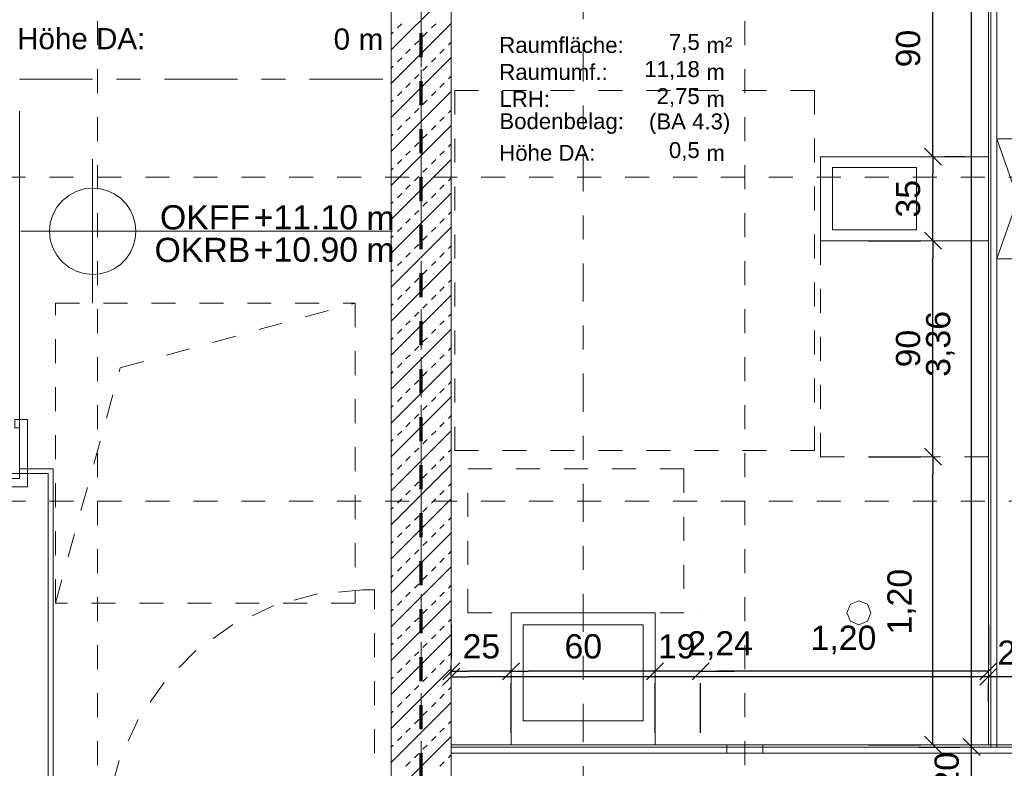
# Model space of a CAD drawing. Header units: metres. Extents: x -45.2 to 14.3, y -31.8 to 10.2.
# Tile 84 of 148: x -17.9 to -13.8, y -21.4 to -18.2. Entities that reach past the tile are written whole.
import ezdxf

# ---------------------------------------------------------------- set-up
doc = ezdxf.new("R2010")
doc.units = ezdxf.units.M
doc.header["$LTSCALE"] = 0.05
for name, pattern in [('Achsen 01', [5.291531, 3.175, -1.058062, 0.352704, -0.705764]), ('gestrichelt - 01', [2, 1, -1]), ('gestrichelt - 02', [4, 2, -2]), ('ISO-08 Lang kurz gestrichelt', [9.144, 6.096, -0.762, 1.524, -0.762]), ('Raster 01', [2, 1, -1])]:
    doc.linetypes.add(name, pattern=pattern)
doc.layers.get('0').update_dxf_attribs({"lineweight": 25})
for name, color, linetype, lineweight in [('013_Beton und Stahlbetonarbeiten-340 Innenwände', 7, 'Continuous', 18), ('024_Fliesen_Plattenarbeiten-340 Fliesen', 7, 'Continuous', 9), ('031_Metallbauarbeiten-340 Treppen Geländer', 7, 'Continuous', 9), ('039_Trockenbauarbeiten-340 Gipskarton', 7, 'Continuous', 9), ('AV1-Brandschutzkonzept-Brandschutzkonzept', 7, 'Continuous', 5), ('AV1-Einrichtung Bemaßung', 7, 'Continuous', 9), ('AV1-Schnitt Achsen', 7, 'Achsen 01', 18), ('AV1-Stempel-Raumstempel', 7, 'Continuous', 9), ('Keine', 7, 'Continuous', 9)]:
    doc.layers.add(name, color=color, linetype=linetype, lineweight=lineweight)
for name, color, linetype, lineweight, true_color in [('013_Beton und Stahlbetonarbeiten-350 Stahlbeton Treppe Ansicht', 7, 'Continuous', 9, 0xa6a6a6), ('021_DA-Oberlichter. Dachausstieg', 7, 'ISO-08 Lang kurz gestrichelt', 18, 0x777777), ('032_Metallarbeiten-Fenster', 7, 'Continuous', 13, 0x444444), ('045_Sanitärausstattung-allg.', 9, 'Continuous', 9, 0x808080), ('AV1-Achsen', 1, 'Achsen 01', 18, 0xff0000), ('AV1-Raster', 7, 'Raster 01', 9, 0xa6a6a6), ('Beschriftung', 7, 'Continuous', 9, 0x555555)]:
    doc.layers.add(name, color=color, linetype=linetype, lineweight=lineweight, true_color=true_color)
doc.styles.add('Arial', font='arial.ttf')

msp = doc.modelspace()

# ---------------------------------------------------------------- linework, layer by layer
at = {"color": 0, "linetype": 'ByBlock', "lineweight": -2}
for p, q in [((-14.0664, -18.815), (-14.0664, -18.7443)), ((-14.0664, -18.815), (-14.0664, -18.8857)), ((-14.0664, -19.165), (-14.0664, -19.0943)), ((-14.0664, -19.165), (-14.0664, -19.2357)), ((-14.0664, -20.065), (-14.0664, -19.9943)), ((-14.0664, -20.065), (-14.0664, -20.1357)), ((-16.075, -20.9588), (-16.0043, -20.9588)), ((-15.825, -20.9588), (-15.8957, -20.9588)), ((-15.825, -20.9588), (-15.7543, -20.9588)), ((-15.225, -20.9588), (-15.2957, -20.9588)), ((-15.225, -20.9588), (-15.2957, -20.9588)), ((-15.035, -20.9588), (-14.9643, -20.9588)), ((-15.035, -20.9588), (-14.9643, -20.9588)), ((-13.835, -20.9588), (-13.9057, -20.9588)), ((-16.075, -20.982), (-16.0043, -20.982)), ((-13.835, -20.982), (-13.9057, -20.982)), ((-13.835, -20.982), (-13.9057, -20.982)), ((-14.0664, -21.265), (-14.0664, -21.1943)), ((-13.9053, -21.275), (-13.9053, -21.2043)), ((-13.9053, -21.275), (-13.9053, -21.2043))]:
    msp.add_line(p, q, dxfattribs=at)
at = {"color": 0, "linetype": 'Continuous', "lineweight": 15}
for p, q in [((-14.0311, -18.8504), (-14.1018, -18.7796)), ((-14.1018, -18.7796), (-14.0311, -18.8504)), ((-14.0311, -19.2004), (-14.1018, -19.1296)), ((-14.1018, -19.1296), (-14.0311, -19.2004)), ((-14.0311, -20.1004), (-14.1018, -20.0296)), ((-14.1018, -20.0296), (-14.0311, -20.1004)), ((-16.1104, -20.9942), (-16.0396, -20.9235)), ((-15.7896, -20.9235), (-15.8604, -20.9942)), ((-15.8604, -20.9942), (-15.7896, -20.9235)), ((-15.1896, -20.9235), (-15.2604, -20.9942)), ((-15.1896, -20.9235), (-15.2604, -20.9942)), ((-15.0704, -20.9942), (-14.9996, -20.9235)), ((-15.0704, -20.9942), (-14.9996, -20.9235)), ((-13.7996, -20.9235), (-13.8704, -20.9942)), ((-16.1104, -21.0173), (-16.0396, -20.9466)), ((-13.7996, -20.9466), (-13.8704, -21.0173)), ((-13.7996, -20.9466), (-13.8704, -21.0173)), ((-14.0311, -21.3004), (-14.1018, -21.2296)), ((-13.8699, -21.3104), (-13.9406, -21.2396)), ((-13.8699, -21.3104), (-13.9406, -21.2396))]:
    msp.add_line(p, q, dxfattribs=at)
at = {"layer": '013_Beton und Stahlbetonarbeiten-340 Innenwände', "color": 251, "linetype": 'Continuous', "lineweight": 13, "true_color": 0x4c4c4c}
for p, q in [((-16.075, -18.1191), (-16.325, -18.3691)), ((-16.075, -18.2605), (-16.325, -18.5105)), ((-16.2988, -18.2787), (-16.2811, -18.261)), ((-16.1574, -18.2787), (-16.1397, -18.261)), ((-16.325, -18.3049), (-16.3165, -18.2964)), ((-16.1927, -18.3141), (-16.1751, -18.2964)), ((-16.2281, -18.3494), (-16.2104, -18.3317)), ((-16.0867, -18.3494), (-16.075, -18.3377)), ((-16.2635, -18.3848), (-16.2458, -18.3671)), ((-16.122, -18.3848), (-16.1044, -18.3671)), ((-16.075, -18.4019), (-16.325, -18.6519)), ((-16.2988, -18.4201), (-16.2811, -18.4025)), ((-16.1574, -18.4201), (-16.1397, -18.4025)), ((-16.325, -18.4463), (-16.3165, -18.4378)), ((-16.2281, -18.4908), (-16.2104, -18.4732)), ((-16.1927, -18.4555), (-16.1751, -18.4378)), ((-16.2635, -18.5262), (-16.2458, -18.5085)), ((-16.122, -18.5262), (-16.1044, -18.5085)), ((-16.0867, -18.4908), (-16.075, -18.4792)), ((-16.075, -18.5434), (-16.325, -18.7934)), ((-16.2988, -18.5616), (-16.2811, -18.5439)), ((-16.1574, -18.5616), (-16.1397, -18.5439)), ((-16.325, -18.5877), (-16.3165, -18.5792)), ((-16.1927, -18.5969), (-16.1751, -18.5792)), ((-16.2281, -18.6323), (-16.2104, -18.6146)), ((-16.0867, -18.6323), (-16.075, -18.6206)), ((-16.2635, -18.6676), (-16.2458, -18.6499)), ((-16.122, -18.6676), (-16.1044, -18.6499)), ((-16.075, -18.6848), (-16.325, -18.9348)), ((-16.325, -18.7292), (-16.3165, -18.7207)), ((-16.2988, -18.703), (-16.2811, -18.6853)), ((-16.1927, -18.7383), (-16.1751, -18.7207)), ((-16.1574, -18.703), (-16.1397, -18.6853)), ((-16.2281, -18.7737), (-16.2104, -18.756)), ((-16.0867, -18.7737), (-16.075, -18.762)), ((-16.2635, -18.809), (-16.2458, -18.7914)), ((-16.122, -18.809), (-16.1044, -18.7914)), ((-16.075, -18.8262), (-16.325, -19.0762)), ((-16.2988, -18.8444), (-16.2811, -18.8267)), ((-16.1574, -18.8444), (-16.1397, -18.8267)), ((-16.325, -18.8706), (-16.3165, -18.8621)), ((-16.1927, -18.8798), (-16.1751, -18.8621)), ((-16.2281, -18.9151), (-16.2104, -18.8974)), ((-16.0867, -18.9151), (-16.075, -18.9034)), ((-16.075, -18.9676), (-16.325, -19.2176)), ((-16.2635, -18.9505), (-16.2458, -18.9328)), ((-16.122, -18.9505), (-16.1044, -18.9328)), ((-16.325, -19.012), (-16.3165, -19.0035)), ((-16.2988, -18.9858), (-16.2811, -18.9681)), ((-16.1927, -19.0212), (-16.1751, -19.0035)), ((-16.1574, -18.9858), (-16.1397, -18.9681)), ((-16.2281, -19.0565), (-16.2104, -19.0389)), ((-16.0867, -19.0565), (-16.075, -19.0448)), ((-16.2635, -19.0919), (-16.2458, -19.0742)), ((-16.122, -19.0919), (-16.1044, -19.0742)), ((-16.075, -19.109), (-16.325, -19.359)), ((-16.2988, -19.1272), (-16.2811, -19.1096)), ((-16.1574, -19.1272), (-16.1397, -19.1096)), ((-16.325, -19.1534), (-16.3165, -19.1449)), ((-16.1927, -19.1626), (-16.1751, -19.1449)), ((-16.2281, -19.1979), (-16.2104, -19.1803)), ((-16.0867, -19.1979), (-16.075, -19.1863)), ((-16.075, -19.2505), (-16.325, -19.5005)), ((-16.2988, -19.2687), (-16.2811, -19.251)), ((-16.2635, -19.2333), (-16.2458, -19.2156)), ((-16.1574, -19.2687), (-16.1397, -19.251)), ((-16.122, -19.2333), (-16.1044, -19.2156)), ((-16.325, -19.2948), (-16.3165, -19.2863)), ((-16.1927, -19.304), (-16.1751, -19.2863)), ((-16.2281, -19.3394), (-16.2104, -19.3217)), ((-16.0867, -19.3394), (-16.075, -19.3277)), ((-16.2635, -19.3747), (-16.2458, -19.357)), ((-16.122, -19.3747), (-16.1044, -19.357)), ((-16.075, -19.3919), (-16.325, -19.6419)), ((-16.2988, -19.4101), (-16.2811, -19.3924)), ((-16.1574, -19.4101), (-16.1397, -19.3924)), ((-16.325, -19.4363), (-16.3165, -19.4278)), ((-16.1927, -19.4454), (-16.1751, -19.4278)), ((-16.2635, -19.5161), (-16.2458, -19.4985)), ((-16.2281, -19.4808), (-16.2104, -19.4631)), ((-16.122, -19.5161), (-16.1044, -19.4985)), ((-16.0867, -19.4808), (-16.075, -19.4691)), ((-16.075, -19.5333), (-16.325, -19.7833)), ((-16.2988, -19.5515), (-16.2811, -19.5338)), ((-16.1574, -19.5515), (-16.1397, -19.5338)), ((-16.325, -19.5777), (-16.3165, -19.5692)), ((-16.1927, -19.5869), (-16.1751, -19.5692)), ((-16.2281, -19.6222), (-16.2104, -19.6045)), ((-16.0867, -19.6222), (-16.075, -19.6105)), ((-16.2635, -19.6576), (-16.2458, -19.6399)), ((-16.122, -19.6576), (-16.1044, -19.6399)), ((-16.075, -19.6747), (-16.325, -19.9247)), ((-16.2988, -19.6929), (-16.2811, -19.6752)), ((-16.1574, -19.6929), (-16.1397, -19.6752)), ((-16.325, -19.7191), (-16.3165, -19.7106)), ((-16.2281, -19.7636), (-16.2104, -19.746)), ((-16.1927, -19.7283), (-16.1751, -19.7106)), ((-16.2635, -19.799), (-16.2458, -19.7813)), ((-16.122, -19.799), (-16.1044, -19.7813)), ((-16.0867, -19.7636), (-16.075, -19.752)), ((-16.075, -19.8162), (-16.325, -20.0662)), ((-16.2988, -19.8343), (-16.2811, -19.8167)), ((-16.1574, -19.8343), (-16.1397, -19.8167)), ((-16.325, -19.8605), (-16.3165, -19.852)), ((-16.1927, -19.8697), (-16.1751, -19.852)), ((-16.2281, -19.9051), (-16.2104, -19.8874)), ((-16.0867, -19.9051), (-16.075, -19.8934)), ((-16.2635, -19.9404), (-16.2458, -19.9227)), ((-16.122, -19.9404), (-16.1044, -19.9227)), ((-16.075, -19.9576), (-16.325, -20.2076)), ((-16.325, -20.002), (-16.3165, -19.9934)), ((-16.2988, -19.9758), (-16.2811, -19.9581)), ((-16.1927, -20.0111), (-16.1751, -19.9934)), ((-16.1574, -19.9758), (-16.1397, -19.9581)), ((-16.2281, -20.0465), (-16.2104, -20.0288)), ((-16.0867, -20.0465), (-16.075, -20.0348)), ((-16.2635, -20.0818), (-16.2458, -20.0642)), ((-16.122, -20.0818), (-16.1044, -20.0642)), ((-16.075, -20.099), (-16.325, -20.349)), ((-16.2988, -20.1172), (-16.2811, -20.0995)), ((-16.1574, -20.1172), (-16.1397, -20.0995)), ((-16.325, -20.1434), (-16.3165, -20.1349)), ((-16.1927, -20.1525), (-16.1751, -20.1349)), ((-16.2281, -20.1879), (-16.2104, -20.1702)), ((-16.0867, -20.1879), (-16.075, -20.1762)), ((-16.075, -20.2404), (-16.325, -20.4904)), ((-16.2635, -20.2233), (-16.2458, -20.2056)), ((-16.122, -20.2233), (-16.1044, -20.2056)), ((-16.325, -20.2848), (-16.3165, -20.2763)), ((-16.2988, -20.2586), (-16.2811, -20.2409)), ((-16.1927, -20.294), (-16.1751, -20.2763)), ((-16.1574, -20.2586), (-16.1397, -20.2409)), ((-16.2281, -20.3293), (-16.2104, -20.3116)), ((-16.0867, -20.3293), (-16.075, -20.3176)), ((-16.2635, -20.3647), (-16.2458, -20.347)), ((-16.122, -20.3647), (-16.1044, -20.347)), ((-16.075, -20.3818), (-16.325, -20.6318)), ((-16.2988, -20.4), (-16.2811, -20.3824)), ((-16.1574, -20.4), (-16.1397, -20.3824)), ((-16.325, -20.4262), (-16.3165, -20.4177)), ((-16.1927, -20.4354), (-16.1751, -20.4177)), ((-16.2281, -20.4707), (-16.2104, -20.4531)), ((-16.0867, -20.4707), (-16.075, -20.4591)), ((-16.075, -20.5233), (-16.325, -20.7733)), ((-16.2988, -20.5415), (-16.2811, -20.5238)), ((-16.2635, -20.5061), (-16.2458, -20.4884)), ((-16.1574, -20.5415), (-16.1397, -20.5238)), ((-16.122, -20.5061), (-16.1044, -20.4884)), ((-16.325, -20.5676), (-16.3165, -20.5591)), ((-16.1927, -20.5768), (-16.1751, -20.5591)), ((-16.2281, -20.6122), (-16.2104, -20.5945)), ((-16.0867, -20.6122), (-16.075, -20.6005)), ((-16.2635, -20.6475), (-16.2458, -20.6298)), ((-16.122, -20.6475), (-16.1044, -20.6298)), ((-16.075, -20.6647), (-16.325, -20.9147)), ((-16.2988, -20.6829), (-16.2811, -20.6652)), ((-16.1574, -20.6829), (-16.1397, -20.6652)), ((-16.325, -20.7091), (-16.3165, -20.7006)), ((-16.1927, -20.7182), (-16.1751, -20.7006)), ((-16.2635, -20.7889), (-16.2458, -20.7713)), ((-16.2281, -20.7536), (-16.2104, -20.7359)), ((-16.122, -20.7889), (-16.1044, -20.7713)), ((-16.0867, -20.7536), (-16.075, -20.7419)), ((-16.075, -20.8061), (-16.325, -21.0561)), ((-16.2988, -20.8243), (-16.2811, -20.8066)), ((-16.1574, -20.8243), (-16.1397, -20.8066)), ((-16.325, -20.8505), (-16.3165, -20.842)), ((-16.1927, -20.8597), (-16.1751, -20.842)), ((-16.2281, -20.895), (-16.2104, -20.8773)), ((-16.0867, -20.895), (-16.075, -20.8833)), ((-16.2635, -20.9304), (-16.2458, -20.9127)), ((-16.122, -20.9304), (-16.1044, -20.9127)), ((-16.075, -20.9475), (-16.325, -21.1975)), ((-16.2988, -20.9657), (-16.2811, -20.948)), ((-16.1574, -20.9657), (-16.1397, -20.948)), ((-16.325, -20.9919), (-16.3165, -20.9834)), ((-16.2281, -21.0364), (-16.2104, -21.0187)), ((-16.1927, -21.0011), (-16.1751, -20.9834)), ((-16.2635, -21.0718), (-16.2458, -21.0541)), ((-16.122, -21.0718), (-16.1044, -21.0541)), ((-16.0867, -21.0364), (-16.075, -21.0247)), ((-16.075, -21.0889), (-16.325, -21.3389)), ((-16.2988, -21.1071), (-16.2811, -21.0895)), ((-16.1574, -21.1071), (-16.1397, -21.0895)), ((-16.325, -21.1333), (-16.3165, -21.1248)), ((-16.1927, -21.1425), (-16.1751, -21.1248)), ((-16.2281, -21.1778), (-16.2104, -21.1602)), ((-16.0867, -21.1778), (-16.075, -21.1662)), ((-16.2635, -21.2132), (-16.2458, -21.1955)), ((-16.122, -21.2132), (-16.1044, -21.1955)), ((-16.325, -21.2747), (-16.3165, -21.2662)), ((-16.075, -21.2304), (-16.3196, -21.475)), ((-16.2988, -21.2486), (-16.2811, -21.2309)), ((-16.1927, -21.2839), (-16.1751, -21.2662)), ((-16.1574, -21.2486), (-16.1397, -21.2309)), ((-16.2281, -21.3193), (-16.2104, -21.3016)), ((-16.0867, -21.3193), (-16.075, -21.3076)), ((-16.2635, -21.3546), (-16.2458, -21.3369)), ((-16.122, -21.3546), (-16.1044, -21.3369))]:
    msp.add_line(p, q, dxfattribs=at)
at = {"layer": '013_Beton und Stahlbetonarbeiten-340 Innenwände'}
msp.add_lwpolyline([(-16.325, -21.475), (-16.325, -16.075), (-16.075, -16.075), (-16.075, -21.475)], close=True, dxfattribs=at)
at = {"layer": '013_Beton und Stahlbetonarbeiten-350 Stahlbeton Treppe Ansicht', "color": 252, "linetype": 'Continuous', "true_color": 0x888888}
msp.add_line((-21.515, -20.135), (-17.755, -20.135), dxfattribs=at)
at = {"layer": '013_Beton und Stahlbetonarbeiten-350 Stahlbeton Treppe Ansicht', "linetype": 'Continuous'}
msp.add_line((-17.755, -21.455), (-17.755, -20.135), dxfattribs=at)
at = {"layer": '013_Beton und Stahlbetonarbeiten-350 Stahlbeton Treppe Ansicht', "color": 7, "linetype": 'Continuous'}
msp.add_lwpolyline([(-17.735, -21.475), (-17.735, -20.115), (-17.875, -20.115), (-17.875, -19.98), (-17.875, -18.625)], dxfattribs=at)
at = {"layer": '021_DA-Oberlichter. Dachausstieg', "lineweight": 18}
msp.add_line((-17.875, -18.4919), (-16.325, -18.4919), dxfattribs=at)
at = {"layer": '024_Fliesen_Plattenarbeiten-340 Fliesen'}
for points in [[(-13.835, -17.915), (-13.825, -17.915), (-13.825, -21.265), (-13.835, -21.265)], [(-16.075, -21.265), (-14.925, -21.265), (-14.925, -21.275), (-16.075, -21.275)], [(-16.075, -21.265), (-13.825, -21.265), (-13.825, -21.275), (-16.075, -21.275)], [(-14.775, -21.265), (-13.625, -21.265), (-13.625, -21.275), (-14.775, -21.275)], [(-14.775, -21.265), (-13.625, -21.265), (-13.625, -21.275), (-14.775, -21.275)]]:
    msp.add_lwpolyline(points, close=True, dxfattribs=at)
at = {"layer": '031_Metallbauarbeiten-340 Treppen Geländer', "color": 8, "linetype": 'Continuous', "lineweight": 13, "true_color": 0x808080}
msp.add_lwpolyline([(-18.185, -20.1906), (-17.8413, -20.1906), (-17.8413, -19.9094), (-17.895, -19.9094), (-17.895, -19.9444), (-17.875, -19.9444), (-17.875, -20.1556), (-18.185, -20.1556)], close=True, dxfattribs=at)
at = {"layer": '032_Metallarbeiten-Fenster', "color": 7, "linetype": 'gestrichelt - 01', "lineweight": 18}
msp.add_lwpolyline([(-16.395, -21.7), (-16.395, -20.62), (-16.445, -20.62), (-16.445, -20.62), (-16.6325, -20.6364), (-16.8144, -20.6851), (-16.985, -20.7647), (-17.1392, -20.8727), (-17.2723, -21.0058), (-17.3803, -21.16), (-17.4599, -21.3306), (-17.5086, -21.5125), (-17.525, -21.7)], dxfattribs=at)
at = {"layer": '039_Trockenbauarbeiten-340 Gipskarton'}
for points in [[(-13.8, -16.325), (-13.825, -16.325), (-13.825, -21.275), (-13.8, -21.275)], [(-16.075, -21.3), (-14.925, -21.3), (-14.925, -21.275), (-16.075, -21.275)], [(-13.625, -21.3), (-13.625, -21.275), (-16.075, -21.275), (-16.075, -21.3)], [(-13.625, -21.3), (-13.625, -21.275), (-14.775, -21.275), (-14.775, -21.3)]]:
    msp.add_lwpolyline(points, close=True, dxfattribs=at)
at = {"layer": '045_Sanitärausstattung-allg.'}
for p, q in [((-13.8, -18.74), (-13.625, -19.24)), ((-13.8, -19.24), (-13.625, -18.74))]:
    msp.add_line(p, q, dxfattribs=at)
at = {"layer": '045_Sanitärausstattung-allg.', "linetype": 'Raster 01'}
for points in [[(-16.0605, -18.539), (-14.5605, -18.539), (-14.5605, -20.039), (-16.0605, -20.039)], [(-13.835, -20.065), (-14.535, -20.065), (-14.535, -19.165), (-13.835, -19.165)], [(-15.105, -20.715), (-16.005, -20.715), (-16.005, -20.115), (-15.105, -20.115)]]:
    msp.add_lwpolyline(points, close=True, dxfattribs=at)
at = {"layer": '045_Sanitärausstattung-allg.'}
for points in [[(-13.625, -18.74), (-13.625, -19.24), (-13.8, -19.24), (-13.8, -18.74)], [(-14.535, -18.815), (-13.835, -18.815), (-13.835, -19.165), (-14.535, -19.165)], [(-14.485, -18.86), (-14.135, -18.86), (-14.135, -19.12), (-14.485, -19.12)], [(-14.375, -20.665), (-14.3396, -20.6796), (-14.325, -20.715), (-14.3396, -20.7504), (-14.375, -20.765), (-14.4104, -20.7504), (-14.425, -20.715), (-14.4104, -20.6796)], [(-15.225, -21.265), (-15.825, -21.265), (-15.825, -20.715), (-15.225, -20.715)], [(-15.275, -21.165), (-15.775, -21.165), (-15.775, -20.765), (-15.275, -20.765)]]:
    msp.add_lwpolyline(points, close=True, dxfattribs=at)
at = {"layer": 'AV1-Achsen'}
msp.add_line((-16.2, -26.5), (-16.2, 4.9), dxfattribs=at)
at = {"layer": 'AV1-Brandschutzkonzept-Brandschutzkonzept', "color": 14, "linetype": 'gestrichelt - 01', "lineweight": 70, "true_color": 0xaa0000}
msp.add_line((-16.2, -21.6), (-16.2, -16.2), dxfattribs=at)
at = {"layer": 'AV1-Einrichtung Bemaßung', "color": 0, "lineweight": -2}
for p, q in [((-14.0664, -18.7443), (-14.0664, -17.9857)), ((-13.9053, -21.2043), (-13.9053, -17.9857)), ((-13.935, -18.815), (-14.0164, -18.815)), ((-13.935, -18.815), (-14.0164, -18.815)), ((-14.0664, -19.0943), (-14.0664, -18.8857)), ((-14.335, -19.165), (-14.1164, -19.165)), ((-14.335, -19.165), (-14.1164, -19.165)), ((-14.0664, -19.9943), (-14.0664, -19.2357)), ((-14.335, -20.065), (-14.1164, -20.065)), ((-14.335, -20.065), (-14.1164, -20.065)), ((-14.0664, -21.1943), (-14.0664, -20.1357)), ((-16.075, -20.765), (-16.075, -20.9088)), ((-13.835, -20.765), (-13.835, -20.932)), ((-13.835, -20.765), (-13.835, -20.932)), ((-16.075, -20.975), (-16.075, -20.932)), ((-15.8957, -20.9588), (-16.0043, -20.9588)), ((-15.2957, -20.9588), (-15.7543, -20.9588)), ((-15.2957, -20.9588), (-15.3664, -20.9588)), ((-15.035, -20.9588), (-15.225, -20.9588)), ((-14.9643, -20.9588), (-14.8936, -20.9588)), ((-13.9057, -20.9588), (-14.9643, -20.9588)), ((-13.9057, -20.982), (-16.0043, -20.982)), ((-15.825, -21.215), (-15.825, -21.0088)), ((-15.825, -21.215), (-15.825, -21.0088)), ((-15.225, -21.215), (-15.225, -21.0088)), ((-15.225, -21.215), (-15.225, -21.0088)), ((-15.035, -21.215), (-15.035, -21.0088)), ((-15.035, -21.215), (-15.035, -21.0088)), ((-13.9057, -20.982), (-13.9764, -20.982)), ((-13.625, -20.982), (-13.835, -20.982)), ((-13.835, -21.086), (-13.835, -21.0088)), ((-13.9053, -21.2043), (-13.9053, -21.1336)), ((-14.335, -21.265), (-14.1164, -21.265)), ((-14.125, -21.275), (-13.9553, -21.275)), ((-14.125, -21.275), (-13.9553, -21.275)), ((-13.9053, -21.475), (-13.9053, -21.275))]:
    msp.add_line(p, q, dxfattribs=at)
at = {"layer": 'AV1-Raster'}
for p, q in [((-17.55, -22.95), (-17.55, 1.35)), ((-16.2, -22.95), (-16.2, 1.35)), ((-14.85, -22.95), (-14.85, 1.35)), ((1.35, -18.9), (-40.5, -18.9)), ((1.35, -20.25), (-40.5, -20.25))]:
    msp.add_line(p, q, dxfattribs=at)
at = {"layer": 'AV1-Schnitt Achsen'}
msp.add_line((-15.525, -26.3), (-15.525, 4.7), dxfattribs=at)
at = {"layer": 'Beschriftung', "linetype": 'gestrichelt - 02', "lineweight": 18}
msp.add_lwpolyline([(-17.725, -19.425), (-16.475, -19.425), (-16.475, -20.675), (-17.725, -20.675)], close=True, dxfattribs=at)
msp.add_lwpolyline([(-17.725, -20.675), (-17.4549, -19.6951), (-16.475, -19.425)], dxfattribs=at)
at = {"layer": 'Defpoints', "color": 0, "lineweight": 0}
for p, q in [((-14.435, -18.815), (-14.435, -18.815)), ((-14.435, -18.815), (-14.435, -18.815)), ((-14.0664, -18.815), (-14.0664, -18.815)), ((-14.0664, -19.165), (-14.0664, -19.165)), ((-13.835, -19.165), (-13.835, -19.165)), ((-13.835, -19.165), (-13.835, -19.165)), ((-14.0664, -20.065), (-14.0664, -20.065)), ((-13.835, -20.065), (-13.835, -20.065)), ((-13.835, -20.065), (-13.835, -20.065)), ((-13.835, -20.586), (-13.835, -20.586)), ((-15.825, -20.715), (-15.825, -20.715)), ((-15.825, -20.715), (-15.825, -20.715)), ((-15.225, -20.715), (-15.225, -20.715)), ((-15.225, -20.715), (-15.225, -20.715)), ((-15.035, -20.715), (-15.035, -20.715)), ((-15.035, -20.715), (-15.035, -20.715)), ((-16.075, -20.9588), (-16.075, -20.9588)), ((-15.825, -20.9588), (-15.825, -20.9588)), ((-15.225, -20.9588), (-15.225, -20.9588)), ((-15.035, -20.9588), (-15.035, -20.9588)), ((-16.075, -20.982), (-16.075, -20.982)), ((-13.835, -20.982), (-13.835, -20.982)), ((-16.075, -21.265), (-16.075, -21.265)), ((-13.835, -21.265), (-13.835, -21.265)), ((-13.835, -21.265), (-13.835, -21.265)), ((-13.835, -21.265), (-13.835, -21.265)), ((-16.075, -21.275), (-16.075, -21.275)), ((-16.075, -21.275), (-16.075, -21.275)), ((-14.925, -21.275), (-14.925, -21.275)), ((-14.925, -21.275), (-14.925, -21.275)), ((-14.775, -21.275), (-14.775, -21.275)), ((-14.775, -21.275), (-14.775, -21.275)), ((-13.9053, -21.275), (-13.9053, -21.275))]:
    msp.add_line(p, q, dxfattribs=at)
at = {"layer": 'Keine', "color": 7, "linetype": 'Continuous', "lineweight": 13}
for p, q in [((-17.57, -18.8257), (-17.57, -19.4257)), ((-17.87, -19.1257), (-16.32, -19.1257))]:
    msp.add_line(p, q, dxfattribs=at)
for points in [[(-17.75, -19.1257), (-17.57, -19.1257), (-17.57, -18.9457), (-17.57, -18.9457), (-17.6051, -18.9492), (-17.6389, -18.9594), (-17.67, -18.976), (-17.6973, -18.9984), (-17.7197, -19.0257), (-17.7363, -19.0568), (-17.7465, -19.0906)], [(-17.57, -18.9457), (-17.57, -19.1257), (-17.39, -19.1257), (-17.39, -19.1257), (-17.3927, -19.0945), (-17.4009, -19.0642), (-17.4141, -19.0357), (-17.4321, -19.01), (-17.4543, -18.9878), (-17.48, -18.9698), (-17.5084, -18.9566), (-17.5387, -18.9484)], [(-17.75, -19.1257), (-17.7465, -19.1608), (-17.7363, -19.1946), (-17.7197, -19.2257), (-17.6973, -19.253), (-17.67, -19.2754), (-17.6389, -19.292), (-17.6051, -19.3023), (-17.57, -19.3057), (-17.57, -19.1257)], [(-17.57, -19.1257), (-17.57, -19.3057), (-17.57, -19.3057), (-17.5387, -19.303), (-17.5084, -19.2949), (-17.48, -19.2816), (-17.4543, -19.2636), (-17.4321, -19.2414), (-17.4141, -19.2157), (-17.4009, -19.1873), (-17.3927, -19.157), (-17.39, -19.1257)]]:
    msp.add_lwpolyline(points, close=True, dxfattribs=at)

# ---------------------------------------------------------------- texts
at = {"layer": 'AV1-Einrichtung Bemaßung', "color": 0, "char_height": 0.10087, "attachment_point": 7, "rotation": 90, "style": 'Arial'}
for s, insert in [('90', (-14.1183, -18.4429)), ('35', (-14.1184, -19.0685)), ('3,36', (-13.9754, -19.7319)), ('90', (-14.1183, -19.6929)), ('1,20', (-14.1366, -20.8064)), ('20', (-13.9572, -21.4521))]:
    msp.add_mtext(s, dxfattribs=dict(at, insert=insert))
at = {"layer": 'AV1-Einrichtung Bemaßung', "color": 0, "char_height": 0.10087, "attachment_point": 7, "style": 'Arial'}
for s, insert in [('25', (-16.0276, -20.9069)), ('60', (-15.6026, -20.9069)), ('19', (-15.2129, -20.9069)), ('1,20', (-14.5764, -20.8886)), ('2,24', (-15.0908, -20.9118)), ('21', (-13.7975, -20.9318))]:
    msp.add_mtext(s, dxfattribs=dict(at, insert=insert))
at = {"layer": 'AV1-Stempel-Raumstempel', "attachment_point": 7, "style": 'Arial'}
for s, insert, char_height in [('Höhe DA:', (-17.8849, -18.3685), 0.08826), ('0', (-16.5652, -18.3702), 0.0883), ('m', (-16.4607, -18.3698), 0.0883), ('Raumfläche:', (-15.8745, -18.3836), 0.066198), ('7,5', (-15.1671, -18.3825), 0.0662), ('m²', (-15.0108, -18.3833), 0.0662), ('Raumumf.:', (-15.8745, -18.4961), 0.0662), ('11,18', (-15.2696, -18.4953), 0.0662), ('m', (-15.0108, -18.495), 0.0662), ('LRH:', (-15.874, -18.6075), 0.0662), ('2,75', (-15.2185, -18.6078), 0.0662), ('m', (-15.0108, -18.6075), 0.0662), ('Bodenbelag:', (-15.874, -18.72), 0.066198), ('(BA 4.3)', (-15.2503, -18.7211), 0.0662), ('Höhe DA:', (-15.8747, -18.8329), 0.0662), ('0,5', (-15.1671, -18.8328), 0.0662), ('m', (-15.0108, -18.8325), 0.0662)]:
    msp.add_mtext(s, dxfattribs=dict(at, insert=insert, char_height=char_height))
at = {"layer": 'Keine', "color": 7, "attachment_point": 7, "style": 'Arial'}
for s, insert, char_height in [('OKFF', (-17.2893, -19.1194), 0.10087), ('+11.10', (-16.8982, -19.1194), 0.10087), ('m', (-16.4283, -19.1211), 0.1009), ('OKRB', (-17.3119, -19.2552), 0.10087), ('+10.90', (-16.8982, -19.2538), 0.10087), ('m', (-16.4283, -19.2534), 0.1009)]:
    msp.add_mtext(s, dxfattribs=dict(at, insert=insert, char_height=char_height))

doc.saveas('drawing.dxf')
